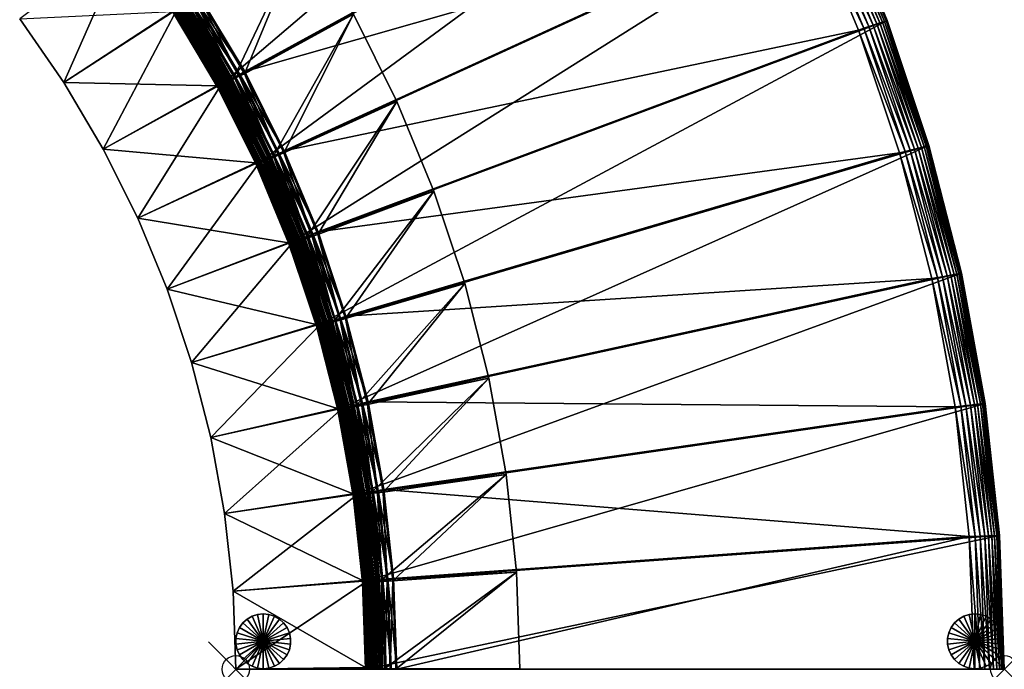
# Model space of a CAD drawing. Header units: inches. Extents: x 0 to 67.6, y -67.6 to 0.
# Tile 1 of 6: x 31.7 to 67.6, y -67.6 to -43.9. Entities that reach past the tile are written whole.
import ezdxf

# ---------------------------------------------------------------- set-up
doc = ezdxf.new("R2010")
doc.units = ezdxf.units.IN
doc.header["$MEASUREMENT"] = 0
doc.header["$PDMODE"] = 35
doc.header["$PDSIZE"] = 1
for name, color, linetype in [('A-FURN-3-NODE', 7, 'Continuous'), ('A-FURN-3-ST', 151, 'Continuous'), ('A-FURN-3-ST-BK', 151, 'Continuous'), ('A-FURN-3-ST-LG', 252, 'Continuous')]:
    doc.layers.add(name, color=color, linetype=linetype)

msp = doc.modelspace()

# ---------------------------------------------------------------- linework, layer by layer
at = {"layer": 'A-FURN-3-NODE'}
for p in [(39.615, -67.621), (67.615, -67.615)]:
    msp.add_point(p, dxfattribs=at)

# ---------------------------------------------------------------- meshes
at = {"layer": 'A-FURN-3-ST'}
mesh = msp.add_polyface(dxfattribs=at)
corners = [(35.576, -41.036, 1.447), (33.604, -38.557, 1.447), (51.13, -23.371, 1.447), (38.993, -46.387, 1.447), (38.993, -46.387, 12.079), (37.365, -43.656, 12.079), (37.365, -43.656, 1.447), (32.151, -35.417, 14.579), (34.409, -37.808, 14.579), (50.273, -24.061, 14.579), (38.993, -46.387, 13.479), (37.365, -43.656, 13.479), (40.392, -49.212, 12.079), (39.939, -45.827, 14.579), (38.269, -43.029, 14.579), (38.097, -43.148, 14.568), (39.76, -45.933, 14.568), (37.944, -43.255, 14.535), (39.599, -46.029, 14.535), (37.808, -43.349, 14.48), (39.457, -46.113, 14.48), (37.691, -43.43, 14.403), (39.334, -46.186, 14.403), (37.591, -43.499, 14.304), (39.23, -46.247, 14.304), (41.376, -48.72, 14.579), (41.189, -48.814, 14.568), (41.022, -48.898, 14.535), (40.874, -48.971, 14.48), (40.746, -49.035, 14.403), (39.002, -46.382, 13.688), (37.374, -43.649, 13.688), (39.031, -46.365, 13.875), (37.401, -43.631, 13.875), (39.078, -46.337, 14.04), (37.446, -43.599, 14.04), (39.144, -46.298, 14.183), (37.51, -43.555, 14.183), (40.402, -49.207, 13.688), (40.432, -49.193, 13.875), (40.481, -49.168, 14.04), (40.55, -49.134, 14.183), (40.638, -49.089, 14.304)]
mesh.append_faces([[corners[k] for k in face] for face in [(0, 1, 2), (7, 8, 9)]], dxfattribs={"vtx1": -1, "vtx2": -1})
mesh.append_faces([[corners[k] for k in face] for face in [(3, 4, 5), (5, 6, 3), (4, 10, 11), (11, 5, 4), (10, 4, 12), (13, 14, 15), (15, 16, 13), (16, 15, 17), (17, 18, 16), (18, 17, 19), (19, 20, 18), (20, 19, 21), (21, 22, 20), (22, 21, 23), (23, 24, 22), (25, 13, 16), (26, 16, 18), (27, 18, 20), (28, 20, 22), (29, 22, 24), (11, 10, 30), (30, 31, 11), (31, 30, 32), (32, 33, 31), (33, 32, 34), (34, 35, 33), (35, 34, 36), (36, 37, 35), (37, 36, 24), (24, 23, 37), (38, 30, 10), (39, 32, 30), (40, 34, 32), (41, 36, 34), (42, 24, 36)]], dxfattribs={"vtx2": -1})
mesh = msp.add_polyface(dxfattribs=at)
corners = [(37.365, -43.656, 1.447), (35.576, -41.036, 1.447), (54.167, -27.146, 1.447), (56.914, -31.11, 1.447), (38.993, -46.387, 1.447), (59.364, -35.247, 1.447), (40.392, -49.212, 1.447), (61.511, -39.54, 1.447), (41.597, -52.09, 1.447), (63.346, -43.972, 1.447), (56.914, -31.11, 12.079), (59.364, -35.247, 12.079), (41.376, -48.72, 14.579), (62.303, -44.32, 14.579), (60.494, -39.961, 14.579), (39.939, -45.827, 14.579), (58.38, -35.739, 14.579), (38.269, -43.029, 14.579), (55.967, -31.67, 14.579), (36.433, -40.346, 14.579), (53.263, -27.772, 14.579), (34.409, -37.808, 14.579), (56.914, -31.11, 13.479), (59.364, -35.247, 13.479), (58.567, -35.646, 14.568), (56.147, -31.564, 14.568), (58.734, -35.562, 14.535), (56.308, -31.469, 14.535), (58.882, -35.488, 14.48), (56.45, -31.385, 14.48), (59.01, -35.424, 14.403), (56.573, -31.312, 14.403), (59.118, -35.37, 14.304), (56.677, -31.25, 14.304), (56.904, -31.116, 13.688), (59.354, -35.252, 13.688), (56.876, -31.132, 13.875), (59.325, -35.267, 13.875), (56.828, -31.16, 14.04), (59.275, -35.291, 14.04), (56.762, -31.2, 14.183), (59.207, -35.326, 14.183)]
mesh.append_faces([[corners[k] for k in face] for face in [(0, 2, 3), (4, 3, 5), (6, 5, 7), (8, 7, 9), (12, 13, 14), (15, 14, 16), (17, 16, 18), (19, 18, 20)]], dxfattribs={"vtx0": -1, "vtx2": -1})
mesh.append_faces([[corners[k] for k in face] for face in [(0, 1, 2), (4, 0, 3), (6, 4, 5), (8, 6, 7), (15, 12, 14), (17, 15, 16), (19, 17, 18), (21, 19, 20)]], dxfattribs={"vtx1": -1, "vtx2": -1})
mesh.append_faces([[corners[k] for k in face] for face in [(3, 10, 11), (10, 22, 23), (18, 16, 24), (24, 25, 18), (25, 24, 26), (26, 27, 25), (27, 26, 28), (28, 29, 27), (29, 28, 30), (30, 31, 29), (31, 30, 32), (32, 33, 31), (23, 22, 34), (35, 34, 36), (36, 37, 35), (37, 36, 38), (38, 39, 37), (39, 38, 40), (40, 41, 39), (41, 40, 33), (33, 32, 41)]], dxfattribs={"vtx2": -1})
mesh = msp.add_polyface(dxfattribs=at)
corners = [(61.511, -39.54, 1.447), (61.511, -39.54, 12.079), (63.346, -43.972, 12.079), (59.364, -35.247, 1.447), (59.364, -35.247, 12.079), (56.914, -31.11, 1.447), (61.511, -39.54, 13.479), (63.346, -43.972, 13.479), (59.364, -35.247, 13.479), (56.914, -31.11, 12.079), (62.678, -44.195, 14.535), (60.86, -39.81, 14.535), (60.687, -39.881, 14.568), (62.835, -44.142, 14.48), (61.013, -39.746, 14.48), (62.971, -44.097, 14.403), (61.145, -39.692, 14.403), (63.085, -44.059, 14.304), (61.256, -39.645, 14.304), (58.38, -35.739, 14.579), (60.494, -39.961, 14.579), (58.567, -35.646, 14.568), (58.734, -35.562, 14.535), (58.882, -35.488, 14.48), (59.01, -35.424, 14.403), (59.118, -35.37, 14.304), (61.5, -39.544, 13.688), (63.336, -43.976, 13.688), (61.47, -39.557, 13.875), (63.305, -43.986, 13.875), (61.419, -39.578, 14.04), (63.252, -44.003, 14.04), (61.348, -39.608, 14.183), (63.179, -44.028, 14.183), (59.354, -35.252, 13.688), (59.325, -35.267, 13.875), (59.275, -35.291, 14.04), (59.207, -35.326, 14.183), (56.904, -31.116, 13.688)]
mesh.append_faces([[corners[k] for k in face] for face in [(0, 1, 2), (3, 4, 1), (1, 0, 3), (4, 3, 5), (1, 6, 7), (4, 8, 6), (6, 1, 4), (8, 4, 9), (10, 11, 12), (13, 14, 11), (15, 16, 14), (17, 18, 16), (19, 20, 12), (12, 21, 19), (21, 12, 11), (11, 22, 21), (22, 11, 14), (14, 23, 22), (23, 14, 16), (16, 24, 23), (24, 16, 18), (18, 25, 24), (7, 6, 26), (27, 26, 28), (29, 28, 30), (31, 30, 32), (33, 32, 18), (6, 8, 34), (34, 26, 6), (26, 34, 35), (35, 28, 26), (28, 35, 36), (36, 30, 28), (30, 36, 37), (37, 32, 30), (32, 37, 25), (25, 18, 32), (38, 34, 8)]], dxfattribs={"vtx2": -1})
mesh = msp.add_polyface(dxfattribs=at)
corners = [(63.346, -43.972, 1.447), (63.346, -43.972, 12.079), (64.864, -48.526, 12.079), (64.864, -48.526, 1.447), (61.511, -39.54, 1.447), (63.346, -43.972, 13.479), (64.864, -48.526, 13.479), (61.511, -39.54, 12.079), (62.303, -44.32, 14.579), (63.798, -48.798, 14.579), (64.001, -48.747, 14.568), (62.501, -44.254, 14.568), (64.182, -48.7, 14.535), (62.678, -44.195, 14.535), (64.342, -48.659, 14.48), (62.835, -44.142, 14.48), (64.48, -48.624, 14.403), (62.971, -44.097, 14.403), (64.598, -48.594, 14.304), (63.085, -44.059, 14.304), (60.494, -39.961, 14.579), (60.687, -39.881, 14.568), (60.86, -39.81, 14.535), (61.013, -39.746, 14.48), (61.145, -39.692, 14.403), (63.336, -43.976, 13.688), (64.853, -48.528, 13.688), (63.305, -43.986, 13.875), (64.821, -48.536, 13.875), (63.252, -44.003, 14.04), (64.768, -48.55, 14.04), (63.179, -44.028, 14.183), (64.694, -48.569, 14.183), (61.5, -39.544, 13.688), (61.47, -39.557, 13.875), (61.419, -39.578, 14.04), (61.348, -39.608, 14.183), (61.256, -39.645, 14.304)]
mesh.append_faces([[corners[k] for k in face] for face in [(0, 1, 2), (2, 3, 0), (1, 0, 4), (1, 5, 6), (6, 2, 1), (5, 1, 7), (8, 9, 10), (10, 11, 8), (11, 10, 12), (12, 13, 11), (13, 12, 14), (14, 15, 13), (15, 14, 16), (16, 17, 15), (17, 16, 18), (18, 19, 17), (20, 8, 11), (11, 21, 20), (21, 11, 13), (22, 13, 15), (23, 15, 17), (24, 17, 19), (6, 5, 25), (25, 26, 6), (26, 25, 27), (27, 28, 26), (28, 27, 29), (29, 30, 28), (30, 29, 31), (31, 32, 30), (32, 31, 19), (19, 18, 32), (33, 25, 5), (34, 27, 25), (35, 29, 27), (36, 31, 29), (37, 19, 31)]], dxfattribs={"vtx2": -1})
mesh = msp.add_polyface(dxfattribs=at)
corners = [(42.581, -55.102, 1.447), (41.597, -52.09, 1.447), (63.346, -43.972, 1.447), (64.864, -48.526, 1.447), (43.366, -58.143, 1.447), (66.057, -53.184, 1.447), (43.93, -61.266, 1.447), (66.918, -57.929, 1.447), (44.271, -64.424, 1.447), (44.383, -67.615, 1.447), (67.439, -62.745, 1.447), (44.383, -67.615, 12.079), (67.615, -67.615, 1.447), (45.365, -64.306, 14.579), (45.484, -67.615, 14.579), (66.34, -62.785, 14.579), (45.012, -61.069, 14.579), (44.431, -57.87, 14.579), (65.824, -58.048, 14.579), (64.975, -53.38, 14.579), (43.624, -54.754, 14.579), (63.798, -48.798, 14.579), (42.613, -51.669, 14.579), (62.303, -44.32, 14.579), (41.376, -48.72, 14.579), (45.275, -67.615, 14.568), (45.088, -67.615, 14.535), (66.723, -67.615, 14.568), (44.922, -67.615, 14.48), (44.779, -67.615, 14.403), (44.559, -67.615, 14.183), (67.34, -67.615, 14.304), (44.383, -67.615, 13.479), (67.615, -67.615, 12.079), (44.806, -61.107, 14.568), (45.157, -64.328, 14.568), (44.622, -61.14, 14.535), (44.971, -64.349, 14.535), (44.46, -61.169, 14.48), (44.807, -64.366, 14.48), (44.665, -64.382, 14.403)]
mesh.append_faces([[corners[k] for k in face] for face in [(27, 14, 26), (26, 29, 30), (31, 26, 32)]], dxfattribs={"vtx0": -1, "vtx1": -1, "vtx2": -1})
mesh.append_faces([[corners[k] for k in face] for face in [(0, 2, 3), (4, 3, 5), (6, 5, 7), (17, 18, 19), (20, 19, 21), (22, 21, 23)]], dxfattribs={"vtx0": -1, "vtx2": -1})
mesh.append_faces([[corners[k] for k in face] for face in [(11, 33, 32)]], dxfattribs={"vtx1": -1})
mesh.append_faces([[corners[k] for k in face] for face in [(0, 1, 2), (4, 0, 3), (6, 4, 5), (8, 6, 7), (9, 8, 10), (13, 14, 15), (16, 13, 15), (17, 16, 18), (20, 17, 19), (22, 20, 21), (24, 22, 23)]], dxfattribs={"vtx1": -1, "vtx2": -1})
mesh.append_faces([[corners[k] for k in face] for face in [(11, 9, 12), (14, 25, 26), (26, 28, 29), (13, 16, 34), (34, 35, 13), (35, 34, 36), (36, 37, 35), (38, 39, 37), (14, 13, 35), (35, 25, 14), (25, 35, 37), (37, 26, 25), (26, 37, 39), (39, 28, 26), (28, 39, 40), (40, 29, 28)]], dxfattribs={"vtx2": -1})
mesh = msp.add_polyface(dxfattribs=at)
corners = [(41.597, -52.09, 1.447), (41.597, -52.09, 12.079), (40.392, -49.212, 12.079), (40.392, -49.212, 1.447), (38.993, -46.387, 12.079), (38.993, -46.387, 1.447), (40.392, -49.212, 13.479), (38.993, -46.387, 13.479), (41.597, -52.09, 13.479), (39.76, -45.933, 14.568), (41.189, -48.814, 14.568), (41.376, -48.72, 14.579), (39.599, -46.029, 14.535), (41.022, -48.898, 14.535), (39.457, -46.113, 14.48), (40.874, -48.971, 14.48), (39.334, -46.186, 14.403), (40.746, -49.035, 14.403), (39.23, -46.247, 14.304), (40.638, -49.089, 14.304), (42.613, -51.669, 14.579), (42.42, -51.749, 14.568), (42.247, -51.82, 14.535), (42.095, -51.883, 14.48), (41.962, -51.938, 14.403), (41.851, -51.984, 14.304), (43.624, -54.754, 14.579), (40.402, -49.207, 13.688), (39.002, -46.382, 13.688), (40.432, -49.193, 13.875), (39.031, -46.365, 13.875), (40.481, -49.168, 14.04), (39.078, -46.337, 14.04), (40.55, -49.134, 14.183), (39.144, -46.298, 14.183), (41.607, -52.085, 13.688), (41.637, -52.073, 13.875), (41.688, -52.052, 14.04), (41.759, -52.022, 14.183)]
mesh.append_faces([[corners[k] for k in face] for face in [(0, 1, 2), (2, 3, 0), (3, 2, 4), (4, 5, 3), (2, 6, 7), (1, 8, 6), (6, 2, 1), (9, 10, 11), (12, 13, 10), (14, 15, 13), (16, 17, 15), (18, 19, 17), (20, 11, 10), (10, 21, 20), (21, 10, 13), (13, 22, 21), (22, 13, 15), (15, 23, 22), (23, 15, 17), (17, 24, 23), (24, 17, 19), (19, 25, 24), (26, 20, 21), (7, 6, 27), (28, 27, 29), (30, 29, 31), (32, 31, 33), (34, 33, 19), (6, 8, 35), (35, 27, 6), (27, 35, 36), (36, 29, 27), (29, 36, 37), (37, 31, 29), (31, 37, 38), (38, 33, 31), (33, 38, 25), (25, 19, 33)]], dxfattribs={"vtx2": -1})
mesh = msp.add_polyface(dxfattribs=at)
corners = [(44.271, -64.424, 1.447), (66.918, -57.929, 1.447), (67.439, -62.745, 1.447), (44.383, -67.615, 1.447), (67.615, -67.615, 1.447), (67.615, -67.615, 12.079), (44.383, -67.615, 12.079), (64.864, -48.526, 1.447), (64.864, -48.526, 12.079), (66.057, -53.184, 12.079), (66.057, -53.184, 1.447), (45.484, -67.615, 14.579), (66.514, -67.615, 14.579), (66.34, -62.785, 14.579), (45.012, -61.069, 14.579), (65.824, -58.048, 14.579), (66.723, -67.615, 14.568), (67.34, -67.615, 14.304), (45.088, -67.615, 14.535), (67.604, -67.615, 13.688), (44.383, -67.615, 13.479), (64.864, -48.526, 13.479), (66.057, -53.184, 13.479), (64.975, -53.38, 14.579), (66.032, -58.025, 14.568), (65.18, -53.343, 14.568), (66.218, -58.005, 14.535), (65.364, -53.309, 14.535), (66.382, -57.987, 14.48), (65.527, -53.28, 14.48), (63.798, -48.798, 14.579), (64.001, -48.747, 14.568), (64.182, -48.7, 14.535), (64.342, -48.659, 14.48), (65.667, -53.254, 14.403), (64.48, -48.624, 14.403), (65.786, -53.233, 14.304), (64.598, -48.594, 14.304), (64.853, -48.528, 13.688), (66.046, -53.186, 13.688), (64.821, -48.536, 13.875), (66.014, -53.191, 13.875), (64.768, -48.55, 14.04), (65.96, -53.201, 14.04), (64.694, -48.569, 14.183), (65.884, -53.215, 14.183)]
mesh.append_faces([[corners[k] for k in face] for face in [(3, 2, 4)]], dxfattribs={"vtx0": -1})
mesh.append_faces([[corners[k] for k in face] for face in [(17, 16, 18), (19, 17, 20), (5, 19, 20)]], dxfattribs={"vtx0": -1, "vtx1": -1, "vtx2": -1})
mesh.append_faces([[corners[k] for k in face] for face in [(0, 1, 2), (14, 13, 15)]], dxfattribs={"vtx0": -1, "vtx2": -1})
mesh.append_faces([[corners[k] for k in face] for face in [(4, 5, 6), (7, 8, 9), (9, 10, 7), (11, 12, 13), (16, 12, 11), (8, 21, 22), (22, 9, 8), (23, 15, 24), (24, 25, 23), (26, 27, 25), (28, 29, 27), (30, 23, 25), (25, 31, 30), (31, 25, 27), (27, 32, 31), (32, 27, 29), (29, 33, 32), (33, 29, 34), (34, 35, 33), (35, 34, 36), (36, 37, 35), (22, 21, 38), (38, 39, 22), (39, 38, 40), (40, 41, 39), (41, 40, 42), (42, 43, 41), (43, 42, 44), (44, 45, 43), (45, 44, 37), (37, 36, 45)]], dxfattribs={"vtx2": -1})
mesh = msp.add_polyface(dxfattribs=at)
corners = [(42.581, -55.102, 12.079), (42.581, -55.102, 1.447), (43.366, -58.143, 1.447), (41.597, -52.09, 12.079), (41.597, -52.09, 1.447), (42.581, -55.102, 13.479), (41.597, -52.09, 13.479), (43.366, -58.143, 12.079), (42.42, -51.749, 14.568), (43.426, -54.82, 14.568), (43.624, -54.754, 14.579), (42.247, -51.82, 14.535), (43.249, -54.879, 14.535), (42.095, -51.883, 14.48), (43.092, -54.931, 14.48), (41.962, -51.938, 14.403), (42.957, -54.976, 14.403), (41.851, -51.984, 14.304), (42.842, -55.015, 14.304), (44.431, -57.87, 14.579), (44.229, -57.922, 14.568), (44.047, -57.968, 14.535), (43.888, -58.009, 14.48), (43.749, -58.044, 14.403), (42.591, -55.098, 13.688), (41.607, -52.085, 13.688), (42.623, -55.088, 13.875), (41.637, -52.073, 13.875), (42.675, -55.07, 14.04), (41.688, -52.052, 14.04), (42.748, -55.046, 14.183), (41.759, -52.022, 14.183), (43.376, -58.14, 13.688), (43.408, -58.132, 13.875), (43.461, -58.118, 14.04), (43.536, -58.099, 14.183), (43.632, -58.074, 14.304)]
mesh.append_faces([[corners[k] for k in face] for face in [(0, 1, 2), (1, 0, 3), (3, 4, 1), (0, 5, 6), (6, 3, 0), (5, 0, 7), (8, 9, 10), (9, 8, 11), (11, 12, 9), (12, 11, 13), (13, 14, 12), (14, 13, 15), (15, 16, 14), (16, 15, 17), (17, 18, 16), (19, 10, 9), (9, 20, 19), (20, 9, 12), (12, 21, 20), (21, 12, 14), (22, 14, 16), (23, 16, 18), (6, 5, 24), (24, 25, 6), (25, 24, 26), (26, 27, 25), (27, 26, 28), (28, 29, 27), (29, 28, 30), (30, 31, 29), (31, 30, 18), (18, 17, 31), (32, 24, 5), (33, 26, 24), (34, 28, 26), (35, 30, 28), (36, 18, 30)]], dxfattribs={"vtx2": -1})
mesh = msp.add_polyface(dxfattribs=at)
corners = [(66.918, -57.929, 1.447), (66.918, -57.929, 12.079), (67.439, -62.745, 12.079), (67.439, -62.745, 1.447), (66.057, -53.184, 1.447), (66.057, -53.184, 12.079), (66.918, -57.929, 13.479), (67.439, -62.745, 13.479), (66.057, -53.184, 13.479), (66.549, -62.777, 14.568), (66.032, -58.025, 14.568), (65.824, -58.048, 14.579), (66.736, -62.771, 14.535), (66.218, -58.005, 14.535), (66.901, -62.765, 14.48), (66.382, -57.987, 14.48), (67.044, -62.76, 14.403), (66.524, -57.972, 14.403), (67.165, -62.755, 14.304), (66.644, -57.959, 14.304), (65.18, -53.343, 14.568), (65.364, -53.309, 14.535), (65.527, -53.28, 14.48), (65.667, -53.254, 14.403), (65.786, -53.233, 14.304), (66.907, -57.931, 13.688), (67.428, -62.746, 13.688), (66.874, -57.934, 13.875), (67.395, -62.747, 13.875), (66.819, -57.94, 14.04), (67.34, -62.749, 14.04), (66.743, -57.948, 14.183), (67.263, -62.752, 14.183), (66.046, -53.186, 13.688), (66.014, -53.191, 13.875), (65.96, -53.201, 14.04), (65.884, -53.215, 14.183)]
mesh.append_faces([[corners[k] for k in face] for face in [(0, 1, 2), (2, 3, 0), (4, 5, 1), (1, 0, 4), (1, 6, 7), (7, 2, 1), (5, 8, 6), (6, 1, 5), (9, 10, 11), (12, 13, 10), (14, 15, 13), (16, 17, 15), (18, 19, 17), (20, 10, 13), (21, 13, 15), (22, 15, 17), (17, 23, 22), (23, 17, 19), (19, 24, 23), (7, 6, 25), (25, 26, 7), (26, 25, 27), (27, 28, 26), (28, 27, 29), (29, 30, 28), (30, 29, 31), (31, 32, 30), (32, 31, 19), (6, 8, 33), (33, 25, 6), (25, 33, 34), (34, 27, 25), (27, 34, 35), (35, 29, 27), (29, 35, 36), (36, 31, 29), (31, 36, 24), (24, 19, 31)]], dxfattribs={"vtx2": -1})
mesh = msp.add_polyface(dxfattribs=at)
corners = [(43.93, -61.266, 1.447), (43.93, -61.266, 12.079), (43.366, -58.143, 12.079), (43.366, -58.143, 1.447), (42.581, -55.102, 12.079), (43.366, -58.143, 13.479), (42.581, -55.102, 13.479), (43.93, -61.266, 13.479), (43.092, -54.931, 14.48), (43.888, -58.009, 14.48), (44.047, -57.968, 14.535), (42.957, -54.976, 14.403), (43.749, -58.044, 14.403), (42.842, -55.015, 14.304), (43.632, -58.074, 14.304), (45.012, -61.069, 14.579), (44.431, -57.87, 14.579), (44.229, -57.922, 14.568), (44.806, -61.107, 14.568), (44.622, -61.14, 14.535), (44.46, -61.169, 14.48), (44.319, -61.195, 14.403), (44.2, -61.216, 14.304), (44.971, -64.349, 14.535), (44.807, -64.366, 14.48), (44.665, -64.382, 14.403), (43.376, -58.14, 13.688), (42.591, -55.098, 13.688), (43.408, -58.132, 13.875), (42.623, -55.088, 13.875), (43.461, -58.118, 14.04), (42.675, -55.07, 14.04), (43.536, -58.099, 14.183), (42.748, -55.046, 14.183), (43.94, -61.264, 13.688), (43.973, -61.258, 13.875), (44.027, -61.248, 14.04), (44.103, -61.234, 14.183)]
mesh.append_faces([[corners[k] for k in face] for face in [(0, 1, 2), (2, 3, 0), (3, 2, 4), (2, 5, 6), (1, 7, 5), (5, 2, 1), (8, 9, 10), (11, 12, 9), (13, 14, 12), (15, 16, 17), (17, 18, 15), (18, 17, 10), (10, 19, 18), (19, 10, 9), (9, 20, 19), (20, 9, 12), (12, 21, 20), (21, 12, 14), (14, 22, 21), (23, 19, 20), (24, 20, 21), (25, 21, 22), (6, 5, 26), (27, 26, 28), (29, 28, 30), (31, 30, 32), (33, 32, 14), (5, 7, 34), (34, 26, 5), (26, 34, 35), (35, 28, 26), (28, 35, 36), (36, 30, 28), (30, 36, 37), (37, 32, 30), (32, 37, 22), (22, 14, 32)]], dxfattribs={"vtx2": -1})
mesh = msp.add_polyface(dxfattribs=at)
corners = [(67.439, -62.745, 1.447), (67.439, -62.745, 12.079), (67.615, -67.615, 12.079), (67.615, -67.615, 1.447), (67.615, -67.615, 13.479), (67.604, -67.615, 13.688), (67.571, -67.615, 13.875), (67.516, -67.615, 14.04), (67.439, -67.615, 14.183), (67.34, -67.615, 14.304), (67.219, -67.615, 14.403), (67.075, -67.615, 14.48), (66.91, -67.615, 14.535), (66.723, -67.615, 14.568), (67.439, -62.745, 13.479), (66.34, -62.785, 14.579), (66.514, -67.615, 14.579), (66.549, -62.777, 14.568), (66.736, -62.771, 14.535), (66.901, -62.765, 14.48), (67.044, -62.76, 14.403), (67.165, -62.755, 14.304), (65.824, -58.048, 14.579), (66.032, -58.025, 14.568), (66.218, -58.005, 14.535), (66.382, -57.987, 14.48), (66.524, -57.972, 14.403), (67.428, -62.746, 13.688), (67.395, -62.747, 13.875), (67.34, -62.749, 14.04), (67.263, -62.752, 14.183), (66.644, -57.959, 14.304)]
mesh.append_faces([[corners[k] for k in face] for face in [(5, 7, 9), (9, 11, 13)]], dxfattribs={"vtx0": -1, "vtx1": -1, "vtx2": -1})
mesh.append_faces([[corners[k] for k in face] for face in [(0, 1, 2), (2, 3, 0), (2, 4, 5), (5, 6, 7), (7, 8, 9), (9, 10, 11), (11, 12, 13), (1, 14, 4), (4, 2, 1), (15, 16, 13), (13, 17, 15), (17, 13, 12), (12, 18, 17), (18, 12, 11), (11, 19, 18), (19, 11, 10), (10, 20, 19), (20, 10, 9), (9, 21, 20), (22, 15, 17), (23, 17, 18), (24, 18, 19), (25, 19, 20), (26, 20, 21), (4, 14, 27), (27, 5, 4), (5, 27, 28), (28, 6, 5), (6, 28, 29), (29, 7, 6), (7, 29, 30), (30, 8, 7), (8, 30, 21), (21, 9, 8), (31, 21, 30)]], dxfattribs={"vtx2": -1})
mesh = msp.add_polyface(dxfattribs=at)
corners = [(44.383, -67.615, 1.447), (44.383, -67.615, 12.079), (44.271, -64.424, 12.079), (44.271, -64.424, 1.447), (43.93, -61.266, 12.079), (43.93, -61.266, 1.447), (44.271, -64.424, 13.479), (43.93, -61.266, 13.479), (44.383, -67.615, 13.479), (44.779, -67.615, 14.403), (44.658, -67.615, 14.304), (44.559, -67.615, 14.183), (44.482, -67.615, 14.04), (44.427, -67.615, 13.875), (44.394, -67.615, 13.688), (45.088, -67.615, 14.535), (44.319, -61.195, 14.403), (44.665, -64.382, 14.403), (44.807, -64.366, 14.48), (44.2, -61.216, 14.304), (44.545, -64.395, 14.304), (44.282, -64.423, 13.688), (43.94, -61.264, 13.688), (44.315, -64.42, 13.875), (43.973, -61.258, 13.875), (44.37, -64.414, 14.04), (44.027, -61.248, 14.04), (44.446, -64.405, 14.183), (44.103, -61.234, 14.183)]
mesh.append_faces([[corners[k] for k in face] for face in [(11, 13, 8), (15, 11, 8)]], dxfattribs={"vtx0": -1, "vtx1": -1, "vtx2": -1})
mesh.append_faces([[corners[k] for k in face] for face in [(0, 1, 2), (2, 3, 0), (3, 2, 4), (4, 5, 3), (2, 6, 7), (7, 4, 2), (1, 8, 6), (6, 2, 1), (9, 10, 11), (11, 12, 13), (13, 14, 8), (16, 17, 18), (19, 20, 17), (9, 17, 20), (20, 10, 9), (7, 6, 21), (21, 22, 7), (22, 21, 23), (23, 24, 22), (24, 23, 25), (25, 26, 24), (26, 25, 27), (27, 28, 26), (28, 27, 20), (20, 19, 28), (6, 8, 14), (14, 21, 6), (21, 14, 13), (13, 23, 21), (23, 13, 12), (12, 25, 23), (25, 12, 11), (11, 27, 25), (27, 11, 10), (10, 20, 27)]], dxfattribs={"vtx2": -1})
at = {"layer": 'A-FURN-3-ST-BK'}
mesh = msp.add_polyface(dxfattribs=at)
corners = [(42.092, -40.684, 14.774), (43.9, -43.743, 14.774), (39.929, -45.909, 14.774), (38.285, -43.127, 14.774), (39.551, -46.042, 27.954), (37.918, -43.286, 27.954), (45.483, -46.918, 14.774), (41.368, -48.797, 14.774), (40.982, -48.903, 27.954), (40.906, -48.936, 28.117), (39.477, -46.081, 28.117), (40.796, -48.985, 28.255), (39.371, -46.137, 28.255), (40.659, -49.045, 28.36), (40.502, -49.114, 28.425), (39.239, -46.207, 28.36), (38.945, -46.401, 13.674), (40.352, -49.217, 13.674), (40.331, -49.164, 1.447), (46.835, -50.195, 14.774), (42.598, -51.777, 14.774), (42.205, -51.855, 27.954), (42.127, -51.883, 28.117), (42.014, -51.924, 28.255), (41.873, -51.975, 28.36), (41.712, -52.032, 28.425), (41.538, -52.07, 1.447), (41.175, -48.877, 14.763), (39.742, -46.003, 14.763), (41.002, -48.948, 14.73), (39.575, -46.086, 14.73), (40.85, -49.011, 14.675), (39.427, -46.16, 14.675), (40.717, -49.066, 14.598), (39.299, -46.224, 14.598), (40.606, -49.112, 14.499), (38.955, -46.396, 13.883), (40.362, -49.213, 13.883), (38.984, -46.381, 14.07), (40.392, -49.2, 14.07), (39.033, -46.357, 14.235), (40.443, -49.179, 14.235), (39.102, -46.322, 14.378), (40.514, -49.15, 14.378), (39.191, -46.278, 14.499), (42.4, -51.843, 14.763), (42.222, -51.902, 14.73), (42.066, -51.954, 14.675), (41.93, -51.999, 14.598), (41.815, -52.038, 14.499), (41.555, -52.124, 13.674), (41.565, -52.121, 13.883), (41.596, -52.111, 14.07), (41.648, -52.093, 14.235), (41.721, -52.069, 14.378)]
mesh.append_faces([[corners[k] for k in face] for face in [(0, 1, 2), (2, 3, 0), (4, 1, 0), (0, 5, 4), (1, 6, 7), (7, 2, 1), (8, 6, 1), (1, 4, 8), (9, 8, 4), (4, 10, 9), (11, 9, 10), (10, 12, 11), (13, 11, 12), (14, 13, 15), (16, 17, 18), (6, 19, 20), (20, 7, 6), (21, 19, 6), (6, 8, 21), (22, 21, 8), (8, 9, 22), (23, 22, 9), (9, 11, 23), (24, 23, 11), (11, 13, 24), (25, 24, 13), (13, 14, 25), (26, 18, 17), (2, 7, 27), (27, 28, 2), (28, 27, 29), (29, 30, 28), (30, 29, 31), (31, 32, 30), (32, 31, 33), (33, 34, 32), (34, 33, 35), (36, 37, 17), (38, 39, 37), (40, 41, 39), (42, 43, 41), (44, 35, 43), (7, 20, 45), (45, 27, 7), (27, 45, 46), (46, 29, 27), (29, 46, 47), (47, 31, 29), (31, 47, 48), (48, 33, 31), (33, 48, 49), (49, 35, 33), (50, 17, 37), (51, 37, 39), (52, 39, 41), (53, 41, 43), (54, 43, 35)]], dxfattribs={"vtx2": -1})
mesh = msp.add_polyface(dxfattribs=at)
corners = [(33.349, -46.232, 28.447), (37.473, -43.563, 28.425), (35.663, -40.953, 28.425), (31.74, -43.909, 28.447), (33.349, -46.232, 1.447), (31.74, -43.909, 1.447), (37.311, -43.637, 1.447), (39.477, -46.081, 28.117), (39.551, -46.042, 27.954), (37.918, -43.286, 27.954), (37.847, -43.33, 28.117), (39.371, -46.137, 28.255), (37.746, -43.393, 28.255), (39.239, -46.207, 28.36), (37.618, -43.473, 28.36), (39.088, -46.287, 28.425), (34.784, -48.657, 28.447), (34.784, -48.657, 1.447), (38.921, -46.349, 1.447), (37.339, -43.687, 13.674), (38.945, -46.401, 13.674), (40.659, -49.045, 28.36), (40.502, -49.114, 28.425), (36.041, -51.172, 28.447), (36.041, -51.172, 1.447), (40.331, -49.164, 1.447), (41.538, -52.07, 1.447), (38.285, -43.127, 14.774), (39.929, -45.909, 14.774), (39.742, -46.003, 14.763), (38.105, -43.233, 14.763), (39.575, -46.086, 14.73), (37.945, -43.328, 14.73), (39.427, -46.16, 14.675), (37.803, -43.412, 14.675), (39.299, -46.224, 14.598), (37.68, -43.485, 14.598), (39.191, -46.278, 14.499), (37.575, -43.547, 14.499), (37.348, -43.681, 13.883), (38.955, -46.396, 13.883), (37.377, -43.664, 14.07), (38.984, -46.381, 14.07), (37.424, -43.636, 14.235), (39.033, -46.357, 14.235), (37.49, -43.597, 14.378), (39.102, -46.322, 14.378), (40.606, -49.112, 14.499), (40.352, -49.217, 13.674), (40.362, -49.213, 13.883), (40.392, -49.2, 14.07), (40.443, -49.179, 14.235), (40.514, -49.15, 14.378)]
mesh.append_faces([[corners[k] for k in face] for face in [(0, 1, 2), (2, 3, 0), (4, 0, 3), (3, 5, 4), (6, 4, 5), (7, 8, 9), (9, 10, 7), (11, 7, 10), (10, 12, 11), (13, 11, 12), (12, 14, 13), (15, 13, 14), (14, 1, 15), (16, 15, 1), (1, 0, 16), (17, 16, 0), (0, 4, 17), (18, 17, 4), (4, 6, 18), (19, 20, 18), (18, 6, 19), (11, 13, 21), (13, 15, 22), (23, 22, 15), (15, 16, 23), (24, 23, 16), (16, 17, 24), (25, 24, 17), (17, 18, 25), (25, 18, 20), (24, 25, 26), (27, 28, 29), (29, 30, 27), (30, 29, 31), (31, 32, 30), (32, 31, 33), (33, 34, 32), (34, 33, 35), (35, 36, 34), (36, 35, 37), (37, 38, 36), (20, 19, 39), (39, 40, 20), (40, 39, 41), (41, 42, 40), (42, 41, 43), (43, 44, 42), (44, 43, 45), (45, 46, 44), (46, 45, 38), (38, 37, 46), (47, 37, 35), (48, 20, 40), (49, 40, 42), (50, 42, 44), (51, 44, 46), (52, 46, 37)]], dxfattribs={"vtx2": -1})
mesh = msp.add_polyface(dxfattribs=at)
corners = [(37.116, -53.769, 28.447), (41.712, -52.032, 28.425), (40.502, -49.114, 28.425), (36.041, -51.172, 28.447), (37.116, -53.769, 1.447), (36.041, -51.172, 1.447), (41.538, -52.07, 1.447), (40.352, -49.217, 13.674), (41.555, -52.124, 13.674), (43.137, -54.912, 28.117), (43.217, -54.889, 27.954), (42.205, -51.855, 27.954), (42.127, -51.883, 28.117), (43.021, -54.944, 28.255), (42.014, -51.924, 28.255), (42.877, -54.984, 28.36), (41.873, -51.975, 28.36), (42.713, -55.031, 28.425), (38.005, -56.437, 28.447), (38.005, -56.437, 1.447), (42.536, -55.056, 1.447), (42.549, -55.111, 13.674), (38.703, -59.166, 28.447), (43.499, -58.098, 28.425), (38.703, -59.166, 1.447), (43.321, -58.111, 1.447), (39.207, -61.947, 28.447), (39.207, -61.947, 1.447), (43.889, -61.223, 1.447), (40.362, -49.213, 13.883), (41.565, -52.121, 13.883), (40.392, -49.2, 14.07), (41.596, -52.111, 14.07), (40.443, -49.179, 14.235), (41.648, -52.093, 14.235), (40.514, -49.15, 14.378), (41.721, -52.069, 14.378), (40.606, -49.112, 14.499), (41.815, -52.038, 14.499), (43.412, -54.891, 14.763), (42.4, -51.843, 14.763), (42.598, -51.777, 14.774), (43.231, -54.937, 14.73), (42.222, -51.902, 14.73), (43.071, -54.978, 14.675), (42.066, -51.954, 14.675), (42.932, -55.013, 14.598), (41.93, -51.999, 14.598), (42.815, -55.043, 14.499), (42.56, -55.109, 13.883), (42.591, -55.101, 14.07), (42.645, -55.087, 14.235), (42.719, -55.068, 14.378), (43.33, -58.167, 13.674), (43.341, -58.165, 13.883)]
mesh.append_faces([[corners[k] for k in face] for face in [(0, 1, 2), (2, 3, 0), (4, 0, 3), (3, 5, 4), (6, 4, 5), (7, 8, 6), (9, 10, 11), (11, 12, 9), (13, 9, 12), (12, 14, 13), (15, 13, 14), (14, 16, 15), (17, 15, 16), (16, 1, 17), (18, 17, 1), (1, 0, 18), (19, 18, 0), (0, 4, 19), (20, 19, 4), (4, 6, 20), (8, 21, 20), (20, 6, 8), (22, 23, 17), (17, 18, 22), (24, 22, 18), (18, 19, 24), (25, 24, 19), (19, 20, 25), (25, 20, 21), (23, 22, 26), (22, 24, 27), (24, 25, 28), (29, 30, 8), (31, 32, 30), (33, 34, 32), (35, 36, 34), (37, 38, 36), (39, 40, 41), (42, 43, 40), (43, 42, 44), (44, 45, 43), (45, 44, 46), (46, 47, 45), (47, 46, 48), (48, 38, 47), (21, 8, 30), (30, 49, 21), (49, 30, 32), (32, 50, 49), (50, 32, 34), (34, 51, 50), (51, 34, 36), (36, 52, 51), (52, 36, 38), (38, 48, 52), (53, 21, 49), (54, 49, 50)]], dxfattribs={"vtx2": -1})
mesh = msp.add_polyface(dxfattribs=at)
corners = [(46.835, -50.195, 14.774), (47.953, -53.561, 14.774), (43.614, -54.839, 14.774), (42.598, -51.777, 14.774), (43.217, -54.889, 27.954), (42.205, -51.855, 27.954), (48.831, -57.005, 14.774), (44.412, -57.971, 14.774), (44.012, -57.993, 27.954), (43.931, -58.01, 28.117), (43.137, -54.912, 28.117), (43.813, -58.034, 28.255), (43.021, -54.944, 28.255), (43.667, -58.064, 28.36), (42.877, -54.984, 28.36), (43.499, -58.098, 28.425), (42.713, -55.031, 28.425), (42.549, -55.111, 13.674), (43.33, -58.167, 13.674), (43.321, -58.111, 1.447), (49.463, -60.514, 14.774), (44.987, -61.162, 14.774), (44.586, -61.155, 27.954), (44.504, -61.166, 28.117), (44.385, -61.182, 28.255), (44.236, -61.201, 28.36), (44.067, -61.223, 28.425), (43.889, -61.223, 1.447), (43.412, -54.891, 14.763), (42.4, -51.843, 14.763), (43.231, -54.937, 14.73), (44.207, -58.008, 14.763), (44.023, -58.042, 14.73), (43.86, -58.071, 14.675), (43.071, -54.978, 14.675), (43.72, -58.097, 14.598), (42.932, -55.013, 14.598), (43.6, -58.118, 14.499), (42.815, -55.043, 14.499), (42.56, -55.109, 13.883), (43.341, -58.165, 13.883), (42.591, -55.101, 14.07), (43.373, -58.159, 14.07), (42.645, -55.087, 14.235), (43.427, -58.149, 14.235), (42.719, -55.068, 14.378), (43.503, -58.136, 14.378), (44.779, -61.185, 14.763), (44.593, -61.205, 14.73), (44.429, -61.222, 14.675), (44.287, -61.238, 14.598), (44.167, -61.251, 14.499), (43.893, -61.28, 13.674), (43.904, -61.279, 13.883), (43.937, -61.276, 14.07), (43.992, -61.27, 14.235), (44.068, -61.261, 14.378)]
mesh.append_faces([[corners[k] for k in face] for face in [(0, 1, 2), (2, 3, 0), (4, 1, 0), (0, 5, 4), (1, 6, 7), (7, 2, 1), (8, 6, 1), (1, 4, 8), (9, 8, 4), (4, 10, 9), (11, 9, 10), (10, 12, 11), (13, 11, 12), (12, 14, 13), (15, 13, 14), (14, 16, 15), (17, 18, 19), (6, 20, 21), (21, 7, 6), (22, 20, 6), (6, 8, 22), (23, 22, 8), (8, 9, 23), (9, 11, 24), (11, 13, 25), (13, 15, 26), (27, 19, 18), (3, 2, 28), (29, 28, 30), (2, 7, 31), (31, 28, 2), (28, 31, 32), (32, 30, 28), (30, 32, 33), (33, 34, 30), (34, 33, 35), (35, 36, 34), (36, 35, 37), (37, 38, 36), (39, 40, 18), (41, 42, 40), (42, 41, 43), (43, 44, 42), (44, 43, 45), (45, 46, 44), (46, 45, 38), (38, 37, 46), (7, 21, 47), (47, 31, 7), (48, 32, 31), (49, 33, 32), (50, 35, 33), (51, 37, 35), (52, 18, 40), (53, 40, 42), (54, 42, 44), (55, 44, 46), (56, 46, 37)]], dxfattribs={"vtx2": -1})
mesh = msp.add_polyface(dxfattribs=at)
corners = [(44.385, -61.182, 28.255), (44.504, -61.166, 28.117), (43.931, -58.01, 28.117), (44.236, -61.201, 28.36), (43.813, -58.034, 28.255), (44.067, -61.223, 28.425), (43.667, -58.064, 28.36), (39.207, -61.947, 28.447), (43.499, -58.098, 28.425), (39.207, -61.947, 1.447), (38.703, -59.166, 28.447), (43.889, -61.223, 1.447), (38.703, -59.166, 1.447), (43.33, -58.167, 13.674), (43.893, -61.28, 13.674), (44.412, -64.395, 28.425), (39.512, -64.768, 28.447), (39.512, -64.768, 1.447), (44.234, -64.382, 1.447), (44.234, -64.439, 13.674), (39.615, -67.621, 28.447), (44.521, -67.598, 28.425), (39.615, -67.621, 1.447), (44.344, -67.556, 1.447), (44.342, -67.608, 13.674), (44.353, -67.609, 13.883), (44.386, -67.61, 14.07), (44.441, -67.611, 14.235), (44.518, -67.611, 14.378), (44.618, -67.611, 14.499), (44.739, -67.612, 14.598), (44.882, -67.612, 14.675), (45.047, -67.612, 14.73), (45.234, -67.612, 14.763), (45.044, -67.586, 27.954), (44.961, -67.588, 28.117), (44.842, -67.59, 28.255), (44.692, -67.594, 28.36), (43.86, -58.071, 14.675), (44.429, -61.222, 14.675), (44.287, -61.238, 14.598), (43.72, -58.097, 14.598), (44.167, -61.251, 14.499), (43.341, -58.165, 13.883), (43.904, -61.279, 13.883), (43.373, -58.159, 14.07), (43.937, -61.276, 14.07), (43.427, -58.149, 14.235), (43.992, -61.27, 14.235), (43.503, -58.136, 14.378), (44.068, -61.261, 14.378), (43.6, -58.118, 14.499), (44.245, -64.439, 13.883), (44.278, -64.438, 14.07), (44.333, -64.436, 14.235), (44.41, -64.433, 14.378)]
mesh.append_faces([[corners[k] for k in face] for face in [(20, 33, 34)]], dxfattribs={"vtx0": -1, "vtx1": -1, "vtx2": -1})
mesh.append_faces([[corners[k] for k in face] for face in [(22, 24, 25), (20, 25, 26), (20, 26, 27), (20, 27, 28), (20, 28, 29), (20, 29, 30), (20, 30, 31), (20, 31, 32), (20, 32, 33), (20, 34, 35), (20, 35, 36), (20, 36, 37)]], dxfattribs={"vtx0": -1, "vtx2": -1})
mesh.append_faces([[corners[k] for k in face] for face in [(21, 20, 37)]], dxfattribs={"vtx1": -1})
mesh.append_faces([[corners[k] for k in face] for face in [(20, 22, 25)]], dxfattribs={"vtx1": -1, "vtx2": -1})
mesh.append_faces([[corners[k] for k in face] for face in [(0, 1, 2), (3, 0, 4), (5, 3, 6), (7, 5, 8), (9, 7, 10), (11, 9, 12), (13, 14, 11), (3, 5, 15), (16, 15, 5), (5, 7, 16), (17, 16, 7), (7, 9, 17), (18, 17, 9), (9, 11, 18), (14, 19, 18), (18, 11, 14), (20, 21, 15), (15, 16, 20), (22, 20, 16), (16, 17, 22), (23, 22, 17), (17, 18, 23), (23, 18, 19), (22, 23, 24), (38, 39, 40), (41, 40, 42), (43, 44, 14), (45, 46, 44), (47, 48, 46), (49, 50, 48), (51, 42, 50), (19, 14, 44), (44, 52, 19), (52, 44, 46), (46, 53, 52), (53, 46, 48), (48, 54, 53), (54, 48, 50), (50, 55, 54), (55, 50, 42), (24, 19, 52), (25, 52, 53)]], dxfattribs={"vtx2": -1})
mesh = msp.add_polyface(dxfattribs=at)
corners = [(49.463, -60.514, 14.774), (49.845, -64.074, 14.774), (45.333, -64.402, 14.774), (44.987, -61.162, 14.774), (44.934, -64.364, 27.954), (44.586, -61.155, 27.954), (44.851, -64.369, 28.117), (44.504, -61.166, 28.117), (44.732, -64.376, 28.255), (44.385, -61.182, 28.255), (44.582, -64.385, 28.36), (44.236, -61.201, 28.36), (44.412, -64.395, 28.425), (49.959, -67.607, 14.774), (45.443, -67.612, 14.774), (45.044, -67.586, 27.954), (44.961, -67.588, 28.117), (44.842, -67.59, 28.255), (44.692, -67.594, 28.36), (44.521, -67.598, 28.425), (44.234, -64.439, 13.674), (44.342, -67.608, 13.674), (44.344, -67.556, 1.447), (45.234, -67.612, 14.763), (44.207, -58.008, 14.763), (44.779, -61.185, 14.763), (44.593, -61.205, 14.73), (44.023, -58.042, 14.73), (44.429, -61.222, 14.675), (45.125, -64.409, 14.763), (44.938, -64.415, 14.73), (44.773, -64.421, 14.675), (44.63, -64.426, 14.598), (44.287, -61.238, 14.598), (44.509, -64.43, 14.499), (44.167, -61.251, 14.499), (44.41, -64.433, 14.378), (45.047, -67.612, 14.73), (44.882, -67.612, 14.675), (44.739, -67.612, 14.598), (44.618, -67.611, 14.499), (44.245, -64.439, 13.883), (44.353, -67.609, 13.883), (44.278, -64.438, 14.07), (44.386, -67.61, 14.07), (44.333, -64.436, 14.235), (44.441, -67.611, 14.235), (44.518, -67.611, 14.378)]
mesh.append_faces([[corners[k] for k in face] for face in [(23, 14, 15)]], dxfattribs={"vtx1": -1, "vtx2": -1})
mesh.append_faces([[corners[k] for k in face] for face in [(0, 1, 2), (2, 3, 0), (4, 1, 0), (0, 5, 4), (6, 4, 5), (5, 7, 6), (8, 6, 7), (7, 9, 8), (10, 8, 9), (9, 11, 10), (12, 10, 11), (1, 13, 14), (14, 2, 1), (15, 13, 1), (1, 4, 15), (16, 15, 4), (4, 6, 16), (17, 16, 6), (6, 8, 17), (18, 17, 8), (8, 10, 18), (19, 18, 10), (10, 12, 19), (20, 21, 22), (14, 13, 15), (24, 25, 26), (27, 26, 28), (3, 2, 29), (29, 25, 3), (25, 29, 30), (30, 26, 25), (26, 30, 31), (31, 28, 26), (28, 31, 32), (32, 33, 28), (33, 32, 34), (34, 35, 33), (35, 34, 36), (2, 14, 23), (23, 29, 2), (29, 23, 37), (37, 30, 29), (30, 37, 38), (38, 31, 30), (31, 38, 39), (39, 32, 31), (32, 39, 40), (40, 34, 32), (41, 42, 21), (43, 44, 42), (44, 43, 45), (45, 46, 44), (46, 45, 36), (36, 47, 46), (47, 36, 34), (34, 40, 47)]], dxfattribs={"vtx2": -1})
at = {"layer": 'A-FURN-3-ST-LG'}
mesh = msp.add_polyface(dxfattribs=at)
corners = [(40.614, -66.598, 0), (40.614, -65.598, 0), (40.822, -65.62, 0), (41.021, -65.685, 0), (41.202, -65.789, 0), (41.357, -65.929, 0), (41.48, -66.098, 0), (41.565, -66.289, 0), (41.608, -66.494, 0), (41.608, -66.703, 0), (41.565, -66.907, 0), (41.48, -67.098, 0), (41.357, -67.267, 0), (41.202, -67.407, 0), (41.021, -67.512, 0), (40.822, -67.576, 0), (40.614, -67.598, 0), (40.406, -67.576, 0), (40.207, -67.512, 0), (40.026, -67.407, 0), (39.871, -67.267, 0), (39.748, -67.098, 0), (39.663, -66.907, 0), (39.619, -66.703, 0), (39.619, -66.494, 0), (39.663, -66.289, 0), (39.748, -66.098, 0), (39.871, -65.929, 0), (40.026, -65.789, 0), (40.207, -65.685, 0), (40.406, -65.62, 0), (40.614, -65.598, 1.5), (40.822, -65.62, 1.5), (41.021, -65.685, 1.5), (41.202, -65.789, 1.5), (41.357, -65.929, 1.5), (41.48, -66.098, 1.5), (41.565, -66.289, 1.5), (41.608, -66.494, 1.5), (41.608, -66.703, 1.5), (41.565, -66.907, 1.5), (41.48, -67.098, 1.5), (41.357, -67.267, 1.5), (41.202, -67.407, 1.5), (41.021, -67.512, 1.5), (40.822, -67.576, 1.5), (40.614, -67.598, 1.5), (40.406, -67.576, 1.5), (40.207, -67.512, 1.5), (40.026, -67.407, 1.5), (39.871, -67.267, 1.5), (39.748, -67.098, 1.5), (39.663, -66.907, 1.5), (39.619, -66.703, 1.5), (39.619, -66.494, 1.5), (39.663, -66.289, 1.5), (39.748, -66.098, 1.5), (39.871, -65.929, 1.5), (40.026, -65.789, 1.5), (40.207, -65.685, 1.5), (40.406, -65.62, 1.5), (40.614, -66.598, 1.5)]
mesh.append_faces([[corners[k] for k in face] for face in [(31, 32, 1), (32, 33, 2), (33, 34, 3), (34, 35, 4), (35, 36, 5), (36, 37, 6), (37, 38, 7), (38, 39, 8), (39, 40, 9), (40, 41, 10), (41, 42, 11), (42, 43, 12), (43, 44, 13), (44, 45, 14), (45, 46, 15), (46, 47, 16), (47, 48, 17), (48, 49, 18), (49, 50, 19), (50, 51, 20), (51, 52, 21), (52, 53, 22), (53, 54, 23), (54, 55, 24), (55, 56, 25), (56, 57, 26), (57, 58, 27), (58, 59, 28), (59, 60, 29), (60, 31, 30)]], dxfattribs={"vtx1": -1})
mesh.append_faces([[corners[k] for k in face] for face in [(1, 2, 0), (2, 3, 0), (3, 4, 0), (4, 5, 0), (5, 6, 0), (6, 7, 0), (7, 8, 0), (8, 9, 0), (9, 10, 0), (10, 11, 0), (11, 12, 0), (12, 13, 0), (13, 14, 0), (14, 15, 0), (15, 16, 0), (16, 17, 0), (17, 18, 0), (18, 19, 0), (19, 20, 0), (20, 21, 0), (21, 22, 0), (22, 23, 0), (23, 24, 0), (24, 25, 0), (25, 26, 0), (26, 27, 0), (27, 28, 0), (28, 29, 0), (29, 30, 0), (30, 1, 0), (32, 31, 61), (33, 32, 61), (34, 33, 61), (35, 34, 61), (36, 35, 61), (37, 36, 61), (38, 37, 61), (39, 38, 61), (40, 39, 61), (41, 40, 61), (42, 41, 61), (43, 42, 61), (44, 43, 61), (45, 44, 61), (46, 45, 61), (47, 46, 61), (48, 47, 61), (49, 48, 61), (50, 49, 61), (51, 50, 61), (52, 51, 61), (53, 52, 61), (54, 53, 61), (55, 54, 61), (56, 55, 61), (57, 56, 61), (58, 57, 61), (59, 58, 61), (60, 59, 61), (31, 60, 61)]], dxfattribs={"vtx1": -1, "vtx2": -1})
mesh.append_faces([[corners[k] for k in face] for face in [(32, 2, 1), (33, 3, 2), (34, 4, 3), (35, 5, 4), (36, 6, 5), (37, 7, 6), (38, 8, 7), (39, 9, 8), (40, 10, 9), (41, 11, 10), (42, 12, 11), (43, 13, 12), (44, 14, 13), (45, 15, 14), (46, 16, 15), (47, 17, 16), (48, 18, 17), (49, 19, 18), (50, 20, 19), (51, 21, 20), (52, 22, 21), (53, 23, 22), (54, 24, 23), (55, 25, 24), (56, 26, 25), (57, 27, 26), (58, 28, 27), (59, 29, 28), (60, 30, 29), (31, 1, 30)]], dxfattribs={"vtx2": -1})
mesh = msp.add_polyface(dxfattribs=at)
corners = [(66.542, -66.598, 0), (66.542, -65.598, 0), (66.75, -65.62, 0), (66.949, -65.684, 0), (67.13, -65.789, 0), (67.285, -65.929, 0), (67.408, -66.098, 0), (67.493, -66.289, 0), (67.537, -66.493, 0), (67.537, -66.702, 0), (67.493, -66.907, 0), (67.408, -67.098, 0), (67.285, -67.267, 0), (67.13, -67.407, 0), (66.949, -67.511, 0), (66.75, -67.576, 0), (66.542, -67.598, 0), (66.334, -67.576, 0), (66.135, -67.511, 0), (65.954, -67.407, 0), (65.799, -67.267, 0), (65.676, -67.098, 0), (65.591, -66.907, 0), (65.548, -66.702, 0), (65.548, -66.493, 0), (65.591, -66.289, 0), (65.676, -66.098, 0), (65.799, -65.929, 0), (65.954, -65.789, 0), (66.135, -65.684, 0), (66.334, -65.62, 0), (66.542, -65.598, 1.5), (66.75, -65.62, 1.5), (66.949, -65.684, 1.5), (67.13, -65.789, 1.5), (67.285, -65.929, 1.5), (67.408, -66.098, 1.5), (67.493, -66.289, 1.5), (67.537, -66.493, 1.5), (67.537, -66.702, 1.5), (67.493, -66.907, 1.5), (67.408, -67.098, 1.5), (67.285, -67.267, 1.5), (67.13, -67.407, 1.5), (66.949, -67.511, 1.5), (66.75, -67.576, 1.5), (66.542, -67.598, 1.5), (66.334, -67.576, 1.5), (66.135, -67.511, 1.5), (65.954, -67.407, 1.5), (65.799, -67.267, 1.5), (65.676, -67.098, 1.5), (65.591, -66.907, 1.5), (65.548, -66.702, 1.5), (65.548, -66.493, 1.5), (65.591, -66.289, 1.5), (65.676, -66.098, 1.5), (65.799, -65.929, 1.5), (65.954, -65.789, 1.5), (66.135, -65.684, 1.5), (66.334, -65.62, 1.5), (66.542, -66.598, 1.5)]
mesh.append_faces([[corners[k] for k in face] for face in [(31, 32, 1), (32, 33, 2), (33, 34, 3), (34, 35, 4), (35, 36, 5), (36, 37, 6), (37, 38, 7), (38, 39, 8), (39, 40, 9), (40, 41, 10), (41, 42, 11), (42, 43, 12), (43, 44, 13), (44, 45, 14), (45, 46, 15), (46, 47, 16), (47, 48, 17), (48, 49, 18), (49, 50, 19), (50, 51, 20), (51, 52, 21), (52, 53, 22), (53, 54, 23), (54, 55, 24), (55, 56, 25), (56, 57, 26), (57, 58, 27), (58, 59, 28), (59, 60, 29), (60, 31, 30)]], dxfattribs={"vtx1": -1})
mesh.append_faces([[corners[k] for k in face] for face in [(1, 2, 0), (2, 3, 0), (3, 4, 0), (4, 5, 0), (5, 6, 0), (6, 7, 0), (7, 8, 0), (8, 9, 0), (9, 10, 0), (10, 11, 0), (11, 12, 0), (12, 13, 0), (13, 14, 0), (14, 15, 0), (15, 16, 0), (16, 17, 0), (17, 18, 0), (18, 19, 0), (19, 20, 0), (20, 21, 0), (21, 22, 0), (22, 23, 0), (23, 24, 0), (24, 25, 0), (25, 26, 0), (26, 27, 0), (27, 28, 0), (28, 29, 0), (29, 30, 0), (30, 1, 0), (32, 31, 61), (33, 32, 61), (34, 33, 61), (35, 34, 61), (36, 35, 61), (37, 36, 61), (38, 37, 61), (39, 38, 61), (40, 39, 61), (41, 40, 61), (42, 41, 61), (43, 42, 61), (44, 43, 61), (45, 44, 61), (46, 45, 61), (47, 46, 61), (48, 47, 61), (49, 48, 61), (50, 49, 61), (51, 50, 61), (52, 51, 61), (53, 52, 61), (54, 53, 61), (55, 54, 61), (56, 55, 61), (57, 56, 61), (58, 57, 61), (59, 58, 61), (60, 59, 61), (31, 60, 61)]], dxfattribs={"vtx1": -1, "vtx2": -1})
mesh.append_faces([[corners[k] for k in face] for face in [(32, 2, 1), (33, 3, 2), (34, 4, 3), (35, 5, 4), (36, 6, 5), (37, 7, 6), (38, 8, 7), (39, 9, 8), (40, 10, 9), (41, 11, 10), (42, 12, 11), (43, 13, 12), (44, 14, 13), (45, 15, 14), (46, 16, 15), (47, 17, 16), (48, 18, 17), (49, 19, 18), (50, 20, 19), (51, 21, 20), (52, 22, 21), (53, 23, 22), (54, 24, 23), (55, 25, 24), (56, 26, 25), (57, 27, 26), (58, 28, 27), (59, 29, 28), (60, 30, 29), (31, 1, 30)]], dxfattribs={"vtx2": -1})

doc.saveas('drawing.dxf')
